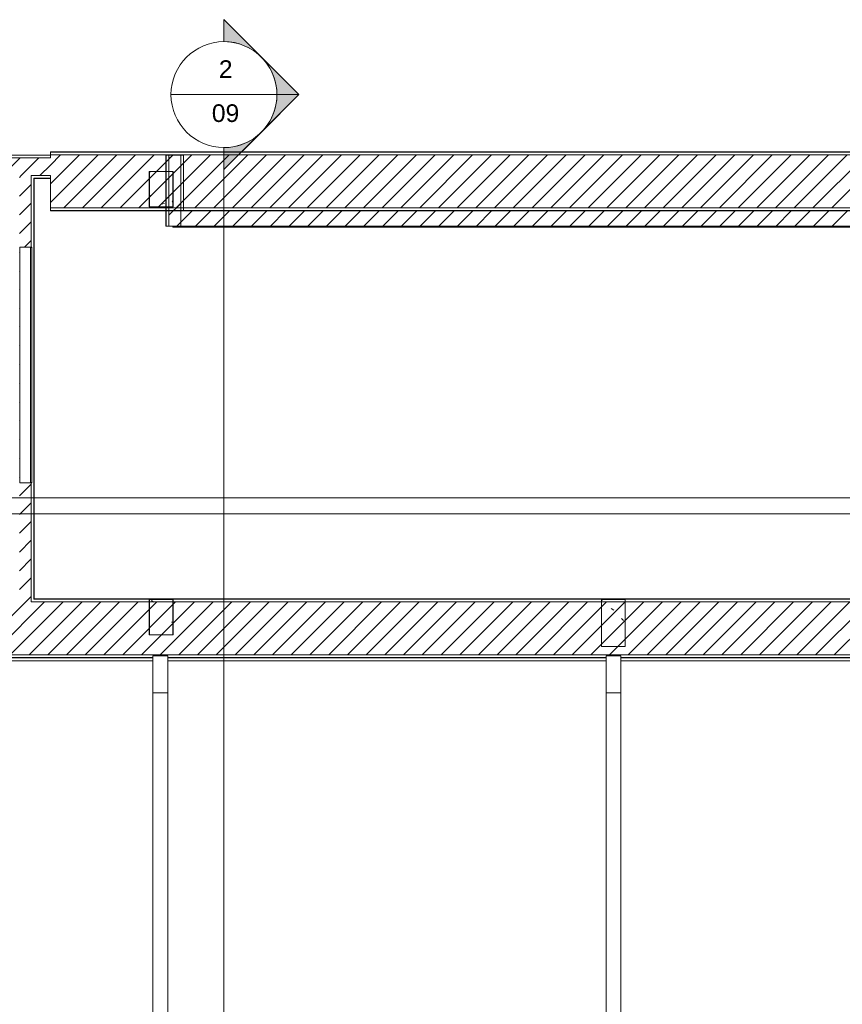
# Model space of a CAD drawing. Header units: metres. Extents: x 1.7 to 42.3, y -72.9 to -47.6.
# Tile 205 of 216: x 21.3 to 28.3, y -57.8 to -49.4. Entities that reach past the tile are written whole.
import ezdxf

# ---------------------------------------------------------------- set-up
doc = ezdxf.new("R2010")
doc.units = ezdxf.units.M
doc.layers.add('2PAV - FRIG_dwg', color=7, linetype='Continuous', lineweight=18, true_color=0x767676)
doc.layers.add('TUB_FRIGO', color=30, linetype='Continuous', lineweight=18, true_color=0xff7f00)
for name, color, linetype, lineweight in [('A-COLS', 7, 'Continuous', 18), ('A-GENM', 7, 'Continuous', 18), ('A-GLAZ', 7, 'Continuous', 18), ('A-WALL', 7, 'Continuous', 18), ('A-WALL-PATT', 7, 'Continuous', 18), ('G-ANNO-SYMB', 7, 'Continuous', 9), ('I-WALL', 7, 'Continuous', 18), ('S-COLS', 7, 'Continuous', 18)]:
    doc.layers.add(name, color=color, linetype=linetype, lineweight=lineweight)
doc.styles.add('Arial', font='arial.ttf', dxfattribs={"height": 0.15})
pattern_1 = [(50, (21.555, -62.9), (0.5465545, -0.047815), [0.05715, -0.62865]), (355, (21.555, -62.9), (-0.105728, 0.573166), [0.04572, -0.50292]), (100.451, (21.601, -62.904), (0.440828, 0.525349), [0.04857, -0.53427]), (46.184, (21.555, -62.748), (0.813237, -0.12613), [0.08573, -0.94298]), (96.636, (21.623, -62.758), (0.712212, 0.742287), [0.07286, -0.80141]), (351.184, (21.555, -62.748), (0.712217, 0.742274), [0.06858, -0.75438]), (21, (21.631, -62.786), (0.454846, -0.306795), [0.05715, -0.62865]), (326, (21.631, -62.786), (0.185405, 0.55256), [0.04572, -0.50292]), (71.451, (21.669, -62.811), (0.640251, 0.245763), [0.04857, -0.53427]), (37.5, (21.555, -62.9), (0.009261, 0.2536672), [0.02515, -0.47168, 0.02515, -0.48539, -0.50482]), (37.5, (21.555, -62.9), (0.009261, 0.2536672), [-1.007, 0.02515, -0.47968]), (7.5, (21.555, -62.9), (0.2004558, 0.300546), [0.02515, -0.26594, 0.02515, -0.46025, -0.1924]), (7.5, (21.555, -62.9), (0.2004558, 0.300546), [-0.77648, 0.02515, -0.16726]), (327.5, (21.385, -62.9), (0.4067682, -0.0171882), [0.02515, -0.16535, 0.02515, -0.56921, -0.78867]), (327.5, (21.385, -62.9), (0.4067682, -0.0171882), [-0.78486, 0.02515, -0.76352]), (317.5, (21.309, -62.9), (0.444383, 0.0762794), [0.02515, -0.2225, 0.02515, -0.36957, -0.56007]), (317.5, (21.309, -62.9), (0.444383, 0.0762794), [-0.64237, 0.02515, -0.53492])]
pattern_2 = [(45, (21.555, -62.9), (-0.0795495, 0.0795495), [])]

# ---------------------------------------------------------------- blocks, each defined once
blk = doc.blocks.new('Modelos genéricos 24 - Modelos genéricos 2-6876269-2PAV - FRIGORÍFICA')
at = {"layer": 'A-GENM', "color": 253, "true_color": 0xaaaaaa}
for p, q in [((22.4173, -55.1404), (22.4173, -54.8254)), ((22.5437, -54.8254), (22.4173, -54.8254)), ((22.5437, -54.8254), (22.5437, -55.1404)), ((26.2673, -55.1405), (26.2673, -54.8255)), ((26.3937, -54.8255), (26.2673, -54.8255)), ((26.3937, -54.8255), (26.3937, -55.1405)), ((22.4173, -61.4604), (22.4173, -55.1404)), ((22.4173, -55.1404), (22.5437, -55.1404)), ((22.5437, -55.1404), (22.5437, -61.4604)), ((26.2673, -61.4605), (26.2673, -55.1405)), ((26.2673, -55.1405), (26.3937, -55.1405)), ((26.3937, -55.1405), (26.3937, -61.4605))]:
    blk.add_line(p, q, dxfattribs=at)
blk = doc.blocks.new('CBasculante 2_00m com grade2 - J7 basculante 2_00 x 0_50 banheiro-7968970-2PAV - FRIGORÍFICA')
at = {"layer": 'A-GLAZ', "color": 253, "true_color": 0xaaaaaa}
for p, q in [((-0.5, 0.045), (1.5, 0.045)), ((-0.5, -0.045), (-0.5, 0.045)), ((1.5, 0.045), (1.5, -0.045)), ((-0.5, -0.045), (1.5, -0.045)), ((-0.5, -0.055), (-0.5, -0.045)), ((1.5, -0.045), (-0.5, -0.045)), ((1.5, -0.055), (-0.5, -0.055)), ((-0.498, -0.055), (-0.498, -0.045)), ((-0.498, -0.045), (1.498, -0.045)), ((-0.498, -0.055), (1.498, -0.055)), ((1.498, -0.045), (1.498, -0.055)), ((1.5, -0.045), (1.5, -0.055))]:
    blk.add_line(p, q, dxfattribs=at)
blk = doc.blocks.new('Paredes 25 - Paredes 21-7862988-2PAV - FRIGORÍFICA')
at = {"layer": 'A-WALL', "color": 253, "true_color": 0xaaaaaa}
for p, q in [((22.4173, -54.8415), (19.0149, -54.8415)), ((26.2673, -54.8415), (22.5437, -54.8415)), ((29.3228, -54.8415), (26.3937, -54.8415)), ((19.0149, -54.8679), (22.4173, -54.8679)), ((22.5437, -54.8679), (26.2673, -54.8679)), ((26.3937, -54.8679), (29.3228, -54.8679))]:
    blk.add_line(p, q, dxfattribs=at)
blk = doc.blocks.new('4 GRE - ESCOLA DE CINEMA E AUDIOVISUAL CINE REX R07_rvt-1-2PAV - FRIGORÍFICA')
at = {"layer": 'A-WALL-PATT', "true_color": 0xaaaaaa}
h = blk.add_hatch(dxfattribs=at)
h.set_pattern_fill('FP_1', color=253, style=0, pattern_type=2)
h.set_pattern_definition(pattern_1)
h.paths.add_polyline_path([(21.5473, -50.574), (21.5473, -50.5715), (16.6273, -50.5715), (16.6273, -50.574), (21.4343, -50.574)])
at = {"layer": 'A-WALL-PATT', "true_color": 0xd4d4d4}
h = blk.add_hatch(dxfattribs=at)
h.set_pattern_fill('FP_1', color=254, style=0, pattern_type=2)
h.set_pattern_definition(pattern_1)
h.paths.add_polyline_path([(21.5473, -50.7715), (21.5473, -50.769), (21.406, -50.769), (21.406, -50.7715), (21.4343, -50.7715)])
h.paths.add_polyline_path([(21.261, -50.7715), (21.261, -50.769), (19.5715, -50.7696), (19.5715, -50.7715), (21.2585, -50.7715)])
h.paths.add_polyline_path([(19.3811, -50.7715), (19.3965, -50.7715), (19.3962, -50.769), (19.0685, -50.769), (19.0685, -50.7715), (19.3764, -50.7715)])
h.paths.add_polyline_path([(19.4735, -50.7715), (19.5605, -50.7715), (19.5605, -50.769), (19.4075, -50.7694), (19.4075, -50.7715), (19.4729, -50.7715)])
h.paths.add_polyline_path([(17.5212, -50.7715), (18.911, -50.7715), (18.911, -50.769), (16.6298, -50.769), (16.6298, -50.574), (16.6273, -50.574), (16.6273, -50.7715), (16.869, -50.7715)])
h.paths.add_polyline_path([(19.056, -50.7715), (19.06, -50.7715), (19.06, -50.769), (19.056, -50.769)])
h = blk.add_hatch(dxfattribs=at)
h.set_pattern_fill('FP_2', color=254, style=0, pattern_type=2)
h.set_pattern_definition(pattern_2)
h.paths.add_polyline_path([(20.7821, -50.7465), (21.5473, -50.7465), (21.5473, -50.5965), (16.6523, -50.5965), (16.6523, -50.7465), (19.3889, -50.7465), (19.3889, -50.7375), (19.387, -50.7379), (19.387, -50.7394), (19.3724, -50.7394), (19.3724, -50.7137), (19.387, -50.7142), (19.387, -50.7158), (19.4059, -50.714), (19.4175, -50.7158), (19.4175, -50.7175), (19.4239, -50.717), (19.4239, -50.7155), (19.4813, -50.7153), (19.484, -50.7146), (19.49, -50.7155), (19.5309, -50.7155), (19.5441, -50.7164), (19.5442, -50.7175), (19.5505, -50.717), (19.5512, -50.7157), (19.5669, -50.7138), (19.5809, -50.7149), (19.5809, -50.7137), (19.5956, -50.7137), (19.5956, -50.7394), (19.5809, -50.7391), (19.5809, -50.7373), (19.5791, -50.7379), (19.5791, -50.7465), (20.13, -50.7465)])
h.paths.add_polyline_path([(19.5248, -50.7465), (19.5529, -50.7465), (19.5529, -50.7376), (19.5505, -50.7369), (19.5505, -50.7356), (19.5441, -50.7361), (19.5441, -50.7375), (19.4239, -50.7372), (19.4237, -50.7356), (19.4175, -50.736), (19.4175, -50.7373), (19.4151, -50.7384), (19.4151, -50.7465), (19.5185, -50.7465)])
h.paths.add_polyline_path([(19.5529, -50.7366), (19.5529, -50.7365), (19.5513, -50.736)])
h = blk.add_hatch(dxfattribs=at)
h.set_pattern_fill('FP_1', color=254, style=0, pattern_type=2)
h.set_pattern_definition(pattern_1)
h.paths.add_polyline_path([(42.3047, -50.5479), (42.3047, -50.5454), (21.5473, -50.5454), (21.5473, -50.5479), (37.0871, -50.5479)])
h = blk.add_hatch(dxfattribs=at)
h.set_pattern_fill('FP_2', color=254, style=0, pattern_type=2)
h.set_pattern_definition(pattern_2)
h.paths.add_polyline_path([(42.3047, -51.0204), (42.3047, -50.5704), (21.5473, -50.5704), (21.5473, -51.0204), (39.6959, -51.0204)])
h = blk.add_hatch(dxfattribs=at)
h.set_pattern_fill('FP_1', color=254, style=0, pattern_type=2)
h.set_pattern_definition(pattern_1)
h.paths.add_polyline_path([(22.5314, -51.1754), (22.5314, -50.5715), (22.5289, -50.5715), (22.5289, -51.1754)])
h = blk.add_hatch(dxfattribs=at)
h.set_pattern_fill('FP_2', color=254, style=0, pattern_type=2)
h.set_pattern_definition(pattern_2)
h.paths.add_polyline_path([(22.6539, -51.1754), (22.6539, -50.5715), (22.5539, -50.5715), (22.5539, -51.1754)])
h = blk.add_hatch(dxfattribs=at)
h.set_pattern_fill('FP_2', color=254, style=0, pattern_type=2)
h.set_pattern_definition(pattern_2)
h.paths.add_polyline_path([(21.2835, -54.3665), (21.3835, -54.3665), (21.3835, -53.3546), (21.2885, -53.3546), (21.2885, -51.3546), (21.3835, -51.3546), (21.3835, -50.7465), (21.2835, -50.7465), (21.2835, -54.344)])
h = blk.add_hatch(dxfattribs=at)
h.set_pattern_fill('FP_1', color=254, style=0, pattern_type=2)
h.set_pattern_definition(pattern_1)
h.paths.add_polyline_path([(21.406, -54.3415), (21.4085, -54.3415), (21.4085, -50.7715), (21.406, -50.7715), (21.406, -54.2279)])
h = blk.add_hatch(dxfattribs=at)
h.set_pattern_fill('FP_1', color=254, style=0, pattern_type=2)
h.set_pattern_definition(pattern_1)
h.paths.add_polyline_path([(42.3047, -51.0454), (42.3047, -51.0429), (21.5473, -51.0429), (21.5473, -51.0454), (39.6959, -51.0454)])
h = blk.add_hatch(dxfattribs=at)
h.set_pattern_fill('FP_2', color=254, style=0, pattern_type=2)
h.set_pattern_definition(pattern_2)
h.paths.add_polyline_path([(35.0598, -51.1754), (35.0923, -51.1754), (35.0923, -51.0454), (22.6539, -51.0454), (22.6539, -51.1754), (35.0573, -51.1754)])
h = blk.add_hatch(dxfattribs=at)
h.set_pattern_fill('FP_1', color=254, style=0, pattern_type=2)
h.set_pattern_definition(pattern_1)
h.paths.add_polyline_path([(33.7098, -54.5915), (33.7123, -54.5915), (33.7123, -54.3415), (32.5098, -54.3415), (32.5098, -54.344), (33.7098, -54.344), (33.7098, -54.4354)])
h.paths.add_polyline_path([(34.6148, -54.5915), (34.6148, -54.344), (34.6671, -54.3441), (34.6671, -54.3415), (34.6123, -54.3415), (34.6123, -54.5915)])
h.paths.add_polyline_path([(31.8695, -54.344), (32.3648, -54.344), (32.3648, -54.3415), (21.406, -54.3415), (21.406, -54.344), (26.6519, -54.344)])
h.paths.add_polyline_path([(21.2485, -54.344), (21.2485, -54.3415), (19.056, -54.3415), (19.056, -54.344), (21.1082, -54.344)])
h.paths.add_polyline_path([(21.257, -54.344), (21.261, -54.344), (21.261, -54.3415), (21.257, -54.3415)])
h.paths.add_polyline_path([(18.911, -54.344), (18.911, -54.3415), (11.9396, -54.3415), (11.9396, -54.344), (18.8256, -54.344)])
h.paths.add_polyline_path([(11.7396, -54.344), (11.7396, -54.3415), (11.3998, -54.3415), (11.3998, -54.344), (11.6514, -54.344)])
h.paths.add_polyline_path([(9.7973, -54.344), (9.7998, -54.344), (9.7998, -54.3415), (9.7973, -54.3415)])
h.paths.add_polyline_path([(9.0426, -54.344), (9.6523, -54.344), (9.6523, -54.3415), (5.5173, -54.3415), (5.5173, -54.344), (8.3904, -54.344)])
h = blk.add_hatch(dxfattribs=at)
h.set_pattern_fill('FP_2', color=254, style=0, pattern_type=2)
h.set_pattern_definition(pattern_2)
h.paths.add_polyline_path([(34.6414, -54.8165), (34.6587, -54.8165), (34.6587, -54.3665), (34.6373, -54.3665), (34.6373, -54.8165)])
h.paths.add_polyline_path([(32.8478, -54.8165), (33.6873, -54.8165), (33.6873, -54.3665), (11.9396, -54.3665), (11.9396, -54.4969), (11.7396, -54.4969), (11.7396, -54.3665), (11.3998, -54.3665), (11.3998, -54.8165), (11.434, -54.8165), (11.434, -54.5715), (11.534, -54.5715), (11.534, -54.8165), (12.4365, -54.8165), (12.4355, -54.8148), (12.6087, -54.8148), (12.6087, -54.8165), (32.674, -54.8165)])
h.paths.add_polyline_path([(9.7657, -54.8165), (9.7998, -54.8165), (9.7998, -54.3665), (5.5173, -54.3665), (5.5173, -54.8165), (9.6948, -54.8165)])
h = blk.add_hatch(dxfattribs=at)
h.set_pattern_fill('FP_1', color=254, style=0, pattern_type=2)
h.set_pattern_definition(pattern_1)
h.paths.add_polyline_path([(34.6123, -54.8415), (34.6587, -54.8415), (34.6587, -54.839), (34.6148, -54.839), (34.6148, -54.5915), (34.6123, -54.5915), (34.6123, -54.8215)])
h.paths.add_polyline_path([(33.5, -54.8415), (33.7123, -54.8415), (33.7123, -54.5915), (33.7098, -54.5915), (33.7098, -54.839), (33.129, -54.839), (33.129, -54.8415), (33.1739, -54.8415)])
h.paths.add_polyline_path([(32.5217, -54.8415), (32.6515, -54.8415), (32.6515, -54.839), (29.4492, -54.8395), (29.4492, -54.8415), (31.8695, -54.8415)])
h.paths.add_polyline_path([(33.1205, -54.8415), (33.1205, -54.839), (33.1165, -54.839), (33.1165, -54.8415), (33.119, -54.8415)])
h.paths.add_polyline_path([(29.3228, -54.8415), (29.3228, -54.839), (26.3937, -54.839), (26.3937, -54.8415), (26.6519, -54.8415)])
h.paths.add_polyline_path([(26.2673, -54.8415), (26.2673, -54.839), (22.5437, -54.839), (22.5437, -54.8415)])
h.paths.add_polyline_path([(22.4173, -54.8415), (22.4173, -54.839), (19.0149, -54.839), (19.0149, -54.8415), (21.4343, -54.8415)])
h.paths.add_polyline_path([(18.8885, -54.8415), (18.8885, -54.839), (15.5137, -54.839), (15.5137, -54.8415), (18.8256, -54.8415)])
h.paths.add_polyline_path([(14.5863, -54.8415), (14.6015, -54.8415), (14.6015, -54.839), (12.5945, -54.8394), (12.5932, -54.8415), (14.2602, -54.8415)])
h.paths.add_polyline_path([(14.749, -54.8415), (15.3873, -54.8415), (15.3873, -54.839), (14.7465, -54.839), (14.7465, -54.8415)])
h.paths.add_polyline_path([(12.224, -54.8415), (12.224, -54.839), (11.559, -54.839), (11.559, -54.8415), (11.6514, -54.8415)])
h.paths.add_polyline_path([(12.294, -54.8415), (12.4509, -54.8415), (12.4494, -54.839), (12.294, -54.839)])
h.paths.add_polyline_path([(11.409, -54.8415), (11.409, -54.839), (11.3998, -54.839), (11.3998, -54.8415)])
h.paths.add_polyline_path([(9.7882, -54.8415), (9.7998, -54.8415), (9.7998, -54.839), (9.7882, -54.839)])
h.paths.add_polyline_path([(9.6407, -54.8415), (9.6432, -54.8415), (9.6432, -54.839), (5.5087, -54.839), (5.5087, -54.8415), (9.0426, -54.8415)])
at = {"layer": 'S-COLS', "true_color": 0xaaaaaa}
h = blk.add_hatch(dxfattribs=at)
h.set_pattern_fill('FP_1', color=253, style=0, pattern_type=2)
h.set_pattern_definition(pattern_1)
h.paths.add_polyline_path([(22.5873, -51.0111), (22.5873, -50.7111), (22.3873, -50.7111), (22.3873, -51.0111)])
h = blk.add_hatch(dxfattribs=at)
h.set_pattern_fill('FP_1', color=253, style=0, pattern_type=2)
h.set_pattern_definition(pattern_1)
h.paths.add_polyline_path([(22.5873, -54.6462), (22.5873, -54.3462), (22.3873, -54.3462), (22.3873, -54.6462)])
h = blk.add_hatch(dxfattribs=at)
h.set_pattern_fill('FP_1', color=253, style=0, pattern_type=2)
h.set_pattern_definition(pattern_1)
h.paths.add_polyline_path([(26.4284, -54.7459), (26.4284, -54.3459), (26.2284, -54.3459), (26.2284, -54.7459)])
at = {"layer": 'A-WALL', "color": 253, "true_color": 0xaaaaaa}
for p, q in [((21.5473, -50.5715), (16.6273, -50.5715)), ((21.5473, -50.574), (16.6298, -50.574)), ((21.5473, -50.5965), (16.6523, -50.5965)), ((42.3047, -50.5454), (21.5473, -50.5454)), ((21.5473, -50.5454), (21.5473, -50.5715)), ((21.5473, -50.5479), (42.3047, -50.5479)), ((21.5473, -50.5704), (42.3047, -50.5704)), ((21.5473, -50.5715), (21.5473, -50.574)), ((21.5473, -50.574), (21.5473, -50.5715)), ((21.5473, -50.574), (21.5473, -50.5965)), ((21.5473, -50.5965), (21.5473, -50.574)), ((22.6789, -50.5715), (22.5289, -50.5715)), ((22.5289, -50.5715), (22.5289, -51.1754)), ((22.5314, -50.5715), (22.5314, -51.1754)), ((22.5539, -50.5715), (22.5539, -51.1754)), ((22.6539, -50.5715), (22.6539, -51.0454)), ((22.6764, -50.5715), (22.6764, -51.0454)), ((22.6789, -51.0454), (22.6789, -50.5715)), ((21.3835, -50.7465), (21.3835, -50.769)), ((21.5473, -50.7465), (21.3835, -50.7465)), ((21.5473, -50.7465), (21.5473, -50.769)), ((21.5473, -50.769), (21.5473, -50.7465)), ((21.3835, -50.769), (21.3835, -50.7715)), ((21.3835, -50.7715), (21.3835, -51.3546)), ((21.406, -50.769), (21.406, -50.7715)), ((21.5473, -50.769), (21.406, -50.769)), ((21.406, -50.7715), (21.406, -54.3415)), ((21.4085, -54.3415), (21.4085, -50.7715)), ((21.4085, -50.7715), (21.5473, -50.7715)), ((21.5473, -50.769), (21.5473, -50.7715)), ((21.5473, -50.7715), (21.5473, -50.769)), ((21.5473, -50.7715), (21.5473, -51.0454)), ((21.5473, -51.0204), (42.3047, -51.0204)), ((21.5473, -51.0429), (42.3047, -51.0429)), ((21.5473, -51.0454), (42.3047, -51.0454)), ((22.6539, -51.0454), (22.6539, -51.1754)), ((22.6764, -51.0454), (22.6539, -51.0454)), ((22.6539, -51.1754), (22.6539, -51.0454)), ((22.6789, -51.0454), (22.6764, -51.0454)), ((22.5289, -51.1754), (22.6539, -51.1754)), ((32.5123, -51.1754), (22.5873, -51.1754)), ((22.5873, -51.1754), (22.5873, -51.1854)), ((35.0573, -51.1769), (22.5873, -51.1769)), ((35.0573, -51.1839), (22.5873, -51.1839)), ((22.6539, -51.1754), (22.6789, -51.1754)), ((22.5873, -51.1854), (35.0573, -51.1854)), ((21.3835, -53.3546), (21.3835, -54.3415)), ((21.3835, -54.344), (21.3835, -54.3415)), ((21.3835, -54.3665), (21.3835, -54.344)), ((21.406, -54.344), (21.406, -54.3415)), ((32.3648, -54.344), (21.406, -54.344)), ((32.3623, -54.3415), (21.4085, -54.3415)), ((32.3873, -54.3665), (21.3835, -54.3665)), ((14.724, -54.8165), (32.674, -54.8165)), ((19.0149, -54.839), (22.4173, -54.839)), ((19.0149, -54.8415), (22.4173, -54.8415)), ((22.5437, -54.839), (26.2673, -54.839)), ((22.5437, -54.8415), (26.2673, -54.8415)), ((26.3937, -54.839), (29.3228, -54.839)), ((26.3937, -54.8415), (29.3228, -54.8415))]:
    blk.add_line(p, q, dxfattribs=at)
at = {"layer": 'I-WALL', "color": 253, "true_color": 0xaaaaaa}
for p, q in [((35.0923, -51.0454), (22.6789, -51.0454)), ((22.6789, -51.1754), (32.3623, -51.1754))]:
    blk.add_line(p, q, dxfattribs=at)
at = {"layer": 'S-COLS', "color": 253, "true_color": 0xaaaaaa}
for p, q in [((22.3873, -50.7111), (22.3873, -51.0111)), ((22.5873, -50.7111), (22.3873, -50.7111)), ((22.5873, -51.0111), (22.5873, -50.7111)), ((22.3873, -51.0111), (22.5873, -51.0111)), ((22.3873, -54.3462), (22.3873, -54.6462)), ((22.5873, -54.3462), (22.3873, -54.3462)), ((22.5873, -54.6462), (22.5873, -54.3462)), ((26.2284, -54.3459), (26.2284, -54.7459)), ((26.4284, -54.3459), (26.2284, -54.3459)), ((26.4284, -54.7459), (26.4284, -54.3459)), ((22.3873, -54.6462), (22.5873, -54.6462)), ((26.2284, -54.7459), (26.4284, -54.7459))]:
    blk.add_line(p, q, dxfattribs=at)
at = {"layer": 'A-GENM', "color": 253, "lineweight": 18, "true_color": 0xaaaaaa}
blk.add_blockref('Modelos genéricos 24 - Modelos genéricos 2-6876269-2PAV - FRIGORÍFICA', (0, 0), dxfattribs=at)
at = {"layer": 'A-GLAZ', "color": 253, "lineweight": 18, "true_color": 0xaaaaaa, "rotation": 89.9999999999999}
blk.add_blockref('CBasculante 2_00m com grade2 - J7 basculante 2_00 x 0_50 banheiro-7968970-2PAV - FRIGORÍFICA', (21.3335, -52.8546), dxfattribs=at)
at = {"layer": 'A-WALL', "color": 253, "lineweight": 18, "true_color": 0xaaaaaa}
blk.add_blockref('Paredes 25 - Paredes 21-7862988-2PAV - FRIGORÍFICA', (0, 0), dxfattribs=at)
blk = doc.blocks.new('Family - P15-298869-2PAV - FRIGORÍFICA')
at = {"layer": 'S-COLS', "color": 253, "true_color": 0xaaaaaa}
for p, q in [((-0.1, 0.2), (-0.1, -0.2)), ((0.1, 0.2), (-0.1, 0.2)), ((0.1, -0.2), (0.1, 0.2)), ((-0.1, -0.2), (0.1, -0.2))]:
    blk.add_line(p, q, dxfattribs=at)
blk = doc.blocks.new('Family - P15-301666-2PAV - FRIGORÍFICA')
at = {"layer": 'S-COLS', "color": 253, "true_color": 0xaaaaaa}
for p, q in [((-0.1, 0.2), (-0.1, -0.2)), ((0.1, 0.2), (-0.1, 0.2)), ((0.1, -0.2), (0.1, 0.2)), ((-0.1, -0.2), (0.1, -0.2))]:
    blk.add_line(p, q, dxfattribs=at)
blk = doc.blocks.new('Family - P5-300058-2PAV - FRIGORÍFICA')
at = {"layer": 'S-COLS', "color": 253, "true_color": 0xaaaaaa}
for p, q in [((-0.1, 0.15), (-0.1, -0.15)), ((0.1, 0.15), (-0.1, 0.15)), ((0.1, -0.15), (0.1, 0.15)), ((-0.1, -0.15), (0.1, -0.15))]:
    blk.add_line(p, q, dxfattribs=at)
blk = doc.blocks.new('Family - P5-301632-2PAV - FRIGORÍFICA')
at = {"layer": 'S-COLS', "color": 253, "true_color": 0xaaaaaa}
for p, q in [((-0.1, 0.15), (-0.1, -0.15)), ((0.1, 0.15), (-0.1, 0.15)), ((0.1, -0.15), (0.1, 0.15)), ((-0.1, -0.15), (0.1, -0.15))]:
    blk.add_line(p, q, dxfattribs=at)
blk = doc.blocks.new('Family - P14-300060-2PAV - FRIGORÍFICA')
at = {"layer": 'S-COLS', "color": 253, "true_color": 0xaaaaaa}
for p, q in [((-0.1, 0.15), (-0.1, -0.15)), ((0.1, 0.15), (-0.1, 0.15)), ((0.1, -0.15), (0.1, 0.15)), ((-0.1, -0.15), (0.1, -0.15))]:
    blk.add_line(p, q, dxfattribs=at)
blk = doc.blocks.new('Family - P14-301599-2PAV - FRIGORÍFICA')
at = {"layer": 'S-COLS', "color": 253, "true_color": 0xaaaaaa}
for p, q in [((-0.1, 0.15), (-0.1, -0.15)), ((0.1, 0.15), (-0.1, 0.15)), ((0.1, -0.15), (0.1, 0.15)), ((-0.1, -0.15), (0.1, -0.15))]:
    blk.add_line(p, q, dxfattribs=at)
blk = doc.blocks.new('ESTRUTURAL CINE REX _011_IFC-1-2PAV - FRIGORÍFICA')
at = {"layer": 'A-COLS', "color": 253, "lineweight": 18, "true_color": 0xaaaaaa}
for name, p in [('Family - P5-301632-2PAV - FRIGORÍFICA', (22.4886, -50.8625)), ('Family - P14-301599-2PAV - FRIGORÍFICA', (22.4886, -54.4962)), ('Family - P15-301666-2PAV - FRIGORÍFICA', (26.3297, -54.5462))]:
    blk.add_blockref(name, p, dxfattribs=at)
at = {"layer": 'S-COLS', "color": 253, "lineweight": 18, "true_color": 0xaaaaaa}
for name, p in [('Family - P5-300058-2PAV - FRIGORÍFICA', (22.4886, -50.8625)), ('Family - P14-300060-2PAV - FRIGORÍFICA', (22.4886, -54.4962)), ('Family - P15-298869-2PAV - FRIGORÍFICA', (26.3297, -54.5462))]:
    blk.add_blockref(name, p, dxfattribs=at)
blk = doc.blocks.new('2PAV - FRIG_dwg-1115023-2PAV - FRIGORÍFICA')
at = {"layer": 'TUB_FRIGO'}
blk.add_line((11.7584, 9.2799), (-10.2271, 9.2799), dxfattribs=at)
blk = doc.blocks.new('Corte - M_Cabeça do corte - Preenchido-1049-2PAV - FRIGORÍFICA')
at = {"layer": 'G-ANNO-SYMB'}
h = blk.add_hatch(color=256, dxfattribs=at)
edge = h.paths.add_edge_path()
edge.add_line((-0.006, 0.00849), (-0.006, 0.006))
edge.add_arc((-0.006, 0), 0.006, 90, 135)
edge.add_line((-0.01024, 0.00424), (-0.006, 0.00849))
h = blk.add_hatch(color=256, dxfattribs=at)
edge = h.paths.add_edge_path()
edge.add_line((-0.006, 0.00849), (-0.00176, 0.00424))
edge.add_arc((-0.006, 0), 0.006, 45, 90)
edge.add_line((-0.006, 0.006), (-0.006, 0.00849))
h = blk.add_hatch(color=256, dxfattribs=at)
edge = h.paths.add_edge_path()
edge.add_line((-0.01449, 0), (-0.01024, 0.00424))
edge.add_arc((-0.006, 0), 0.006, 135, 180)
edge.add_line((-0.012, 0), (-0.01449, 0))
h = blk.add_hatch(color=256, dxfattribs=at)
edge = h.paths.add_edge_path()
edge.add_line((0.00249, 0), (0, 0))
edge.add_arc((-0.006, 0), 0.006, 360, 405)
edge.add_line((-0.00176, 0.00424), (0.00249, 0))
for p, q in [((-0.006, 0.00849), (-0.01449, 0)), ((-0.006, 0.00849), (-0.01024, 0.00424)), ((-0.006, 0.00849), (0.00249, 0)), ((-0.006, 0.006), (-0.006, 0.00849)), ((-0.006, 0.00849), (-0.006, 0.006)), ((-0.00176, 0.00424), (-0.006, 0.00849)), ((-0.01024, 0.00424), (-0.01449, 0)), ((0.00249, 0), (-0.00176, 0.00424)), ((-0.01449, 0), (-0.012, 0)), ((0, 0), (0.00249, 0)), ((-0.012, 0), (-0.01449, 0)), ((0, 0), (0.00249, 0))]:
    blk.add_line(p, q, dxfattribs=at)
for start, end in [(360, 180), (90, 135), (45, 90), (135, 180), (360, 45), (180, 360)]:
    blk.add_arc((-0.006, 0), 0.006, start, end, dxfattribs=at)

msp = doc.modelspace()

# ---------------------------------------------------------------- linework, layer by layer
at = {"layer": 'G-ANNO-SYMB'}
for p, q in [((22.5713, -50.0584), (23.4713, -50.0584)), ((23.0213, -50.5084), (23.0213, -72.4368)), ((4.1178, -53.482), (40.778, -53.482))]:
    msp.add_line(p, q, dxfattribs=at)

# ---------------------------------------------------------------- block references
at = {"lineweight": 5}
for name in ['4 GRE - ESCOLA DE CINEMA E AUDIOVISUAL CINE REX R07_rvt-1-2PAV - FRIGORÍFICA', 'ESTRUTURAL CINE REX _011_IFC-1-2PAV - FRIGORÍFICA']:
    msp.add_blockref(name, (0, 0), dxfattribs=at)
at = {"layer": '2PAV - FRIG_dwg', "color": 7}
msp.add_blockref('2PAV - FRIG_dwg-1115023-2PAV - FRIGORÍFICA', (21.555, -62.9), dxfattribs=at)
at = {"layer": 'G-ANNO-SYMB', "xscale": 74.99999999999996, "yscale": 74.99999999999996, "zscale": 74.99999999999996, "rotation": 269.9999999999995}
msp.add_blockref('Corte - M_Cabeça do corte - Preenchido-1049-2PAV - FRIGORÍFICA', (23.0213, -50.5084), dxfattribs=at)

# ---------------------------------------------------------------- texts
at = {"layer": 'G-ANNO-SYMB', "char_height": 0.15, "attachment_point": 1, "style": 'Arial'}
for s, insert, width in [('2', (22.978, -49.7667), 0.144304), ('09', (22.9183, -50.1409), 0.288607)]:
    msp.add_mtext(s, dxfattribs=dict(at, insert=insert, width=width))

doc.saveas('drawing.dxf')
